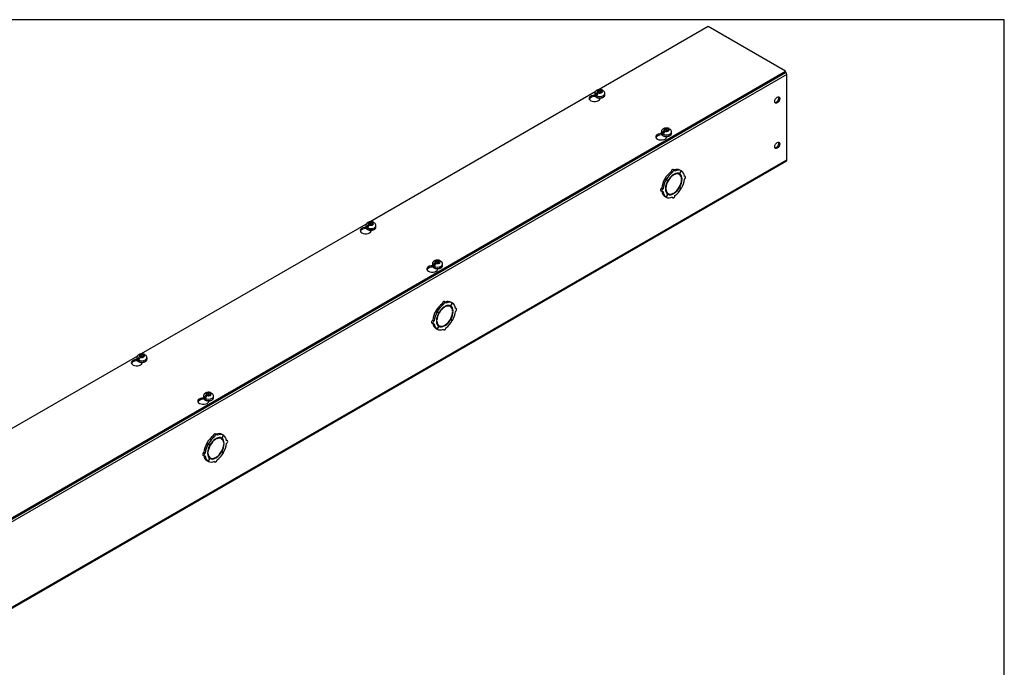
# Model space of a CAD drawing. Header units: inches. Extents: x 1 to 240, y -1 to 159.
# Tile 9 of 9: x 203 to 240, y 135 to 159. Entities that reach past the tile are written whole.
import ezdxf

# ---------------------------------------------------------------- set-up
doc = ezdxf.new("R2010")
doc.units = ezdxf.units.IN
doc.header["$MEASUREMENT"] = 0
for name, color, linetype in [('COM56308-2', 7, 'Continuous'), ('COM70722-5', 7, 'Continuous'), ('Default', 7, 'Continuous'), ('SCS19515', 7, 'Continuous')]:
    doc.layers.add(name, color=color, linetype=linetype)

# ---------------------------------------------------------------- blocks, each defined once
blk = doc.blocks.new('SE5')
at = {"layer": 'COM56308-2', "color": 7, "linetype": 'Continuous'}
for p, q in [((228.592, 158.948), (224.544, 156.61)), ((231.457, 157.294), (228.592, 158.948)), ((189.075, 132.824), (231.457, 157.294)), ((231.457, 157.247), (231.457, 157.294)), ((189.075, 132.778), (231.457, 157.247)), ((224.4, 156.527), (216.058, 151.711)), ((224.403, 156.355), (224.403, 156.363)), ((224.407, 156.357), (224.403, 156.355)), ((224.58, 156.271), (224.58, 156.299)), ((226.87, 154.93), (226.87, 154.939)), ((226.874, 154.933), (226.87, 154.93)), ((227.047, 154.846), (227.047, 154.875)), ((215.915, 151.628), (207.573, 146.812)), ((215.918, 151.456), (215.918, 151.464)), ((215.922, 151.458), (215.918, 151.456)), ((216.095, 151.372), (216.095, 151.4)), ((218.385, 150.032), (218.385, 150.04)), ((218.389, 150.034), (218.385, 150.032)), ((218.562, 149.947), (218.562, 149.976)), ((207.43, 146.729), (199.088, 141.913)), ((207.433, 146.557), (207.433, 146.565)), ((207.437, 146.559), (207.433, 146.557)), ((207.609, 146.473), (207.609, 146.501)), ((209.9, 145.133), (209.9, 145.141)), ((209.904, 145.135), (209.9, 145.133)), ((210.076, 145.048), (210.076, 145.077))]:
    blk.add_line(p, q, dxfattribs=at)
for centre, start_param, end_param in [((224.378, 156.285), 1.53696, 6.405229), ((224.378, 156.239), 1.448753, 2.938903), ((226.845, 154.861), 1.53696, 6.405229), ((226.845, 154.814), 1.448753, 2.941717), ((215.893, 151.386), 1.53696, 6.405229), ((215.893, 151.34), 1.448753, 2.938903), ((218.36, 149.962), 1.53696, 6.405229), ((218.36, 149.915), 1.448753, 2.941717), ((207.408, 146.487), 1.53696, 6.405229), ((207.408, 146.441), 1.448753, 2.938903), ((209.875, 145.063), 1.53696, 6.405229), ((209.875, 145.016), 1.448753, 2.941717)]:
    blk.add_ellipse(centre, major_axis=(0.203, 0), ratio=0.57735, start_param=start_param, end_param=end_param, dxfattribs=at)
at = {"layer": 'COM70722-5', "color": 7, "linetype": 'Continuous'}
for p, q in [((231.501, 157.177), (189.075, 132.682)), ((231.501, 154.005), (231.501, 157.177)), ((226.768, 154.922), (226.658, 154.859)), ((189.075, 129.51), (231.501, 154.005)), ((189.057, 129.471), (231.484, 153.965)), ((227.341, 153.623), (227.29, 153.652)), ((227.027, 153.272), (226.976, 153.302)), ((226.976, 153.302), (227.039, 153.266)), ((227.03, 153.276), (226.979, 153.306)), ((227.041, 153.269), (226.979, 153.306)), ((227.027, 153.272), (227.09, 153.237)), ((227.092, 153.24), (227.03, 153.276)), ((227.092, 153.24), (227.041, 153.269)), ((227.265, 153.543), (227.215, 153.572)), ((227.296, 153.44), (227.279, 153.45)), ((227.296, 153.44), (227.296, 153.461)), ((227.324, 153.477), (227.324, 153.457)), ((227.516, 153.469), (227.465, 153.499)), ((227.59, 153.6), (227.527, 153.491)), ((227.529, 153.49), (227.527, 153.491)), ((227.529, 153.49), (227.592, 153.598)), ((227.59, 153.6), (227.539, 153.629)), ((227.592, 153.598), (227.59, 153.6)), ((227.619, 153.307), (227.599, 153.318)), ((227.601, 153.296), (227.619, 153.307)), ((227.619, 153.274), (227.601, 153.264)), ((227.736, 153.394), (227.702, 153.414)), ((226.914, 152.935), (226.863, 152.964)), ((227.001, 152.95), (227.018, 152.96)), ((227.018, 152.927), (227.001, 152.917)), ((227.018, 152.96), (227.002, 152.97)), ((227.09, 153.237), (227.039, 153.266)), ((227.527, 152.984), (227.515, 152.991)), ((227.529, 152.987), (227.517, 152.995)), ((227.527, 152.984), (227.59, 152.947)), ((227.592, 152.952), (227.529, 152.987)), ((226.832, 152.859), (226.883, 152.83)), ((227.027, 152.626), (226.976, 152.655)), ((227.09, 152.734), (227.027, 152.626)), ((227.03, 152.624), (227.027, 152.626)), ((227.03, 152.624), (227.092, 152.733)), ((227.053, 152.784), (227.103, 152.755)), ((227.092, 152.733), (227.09, 152.734)), ((227.244, 152.621), (227.278, 152.601)), ((227.296, 152.747), (227.276, 152.758)), ((227.296, 152.747), (227.296, 152.767)), ((227.324, 152.784), (227.324, 152.763)), ((218.283, 150.023), (218.173, 149.96)), ((218.78, 148.644), (218.729, 148.673)), ((218.81, 148.541), (218.794, 148.551)), ((218.856, 148.724), (218.805, 148.753)), ((218.81, 148.541), (218.81, 148.562)), ((218.839, 148.578), (218.839, 148.558)), ((219.031, 148.57), (218.98, 148.6)), ((219.104, 148.701), (219.042, 148.592)), ((219.044, 148.591), (219.042, 148.592)), ((219.044, 148.591), (219.107, 148.699)), ((219.104, 148.701), (219.053, 148.73)), ((219.107, 148.699), (219.104, 148.701)), ((218.542, 148.373), (218.491, 148.403)), ((218.491, 148.403), (218.554, 148.367)), ((218.544, 148.377), (218.493, 148.407)), ((218.556, 148.37), (218.493, 148.407)), ((218.542, 148.373), (218.605, 148.338)), ((218.607, 148.341), (218.544, 148.377)), ((218.605, 148.338), (218.554, 148.367)), ((218.607, 148.341), (218.556, 148.37)), ((219.133, 148.408), (219.114, 148.419)), ((219.116, 148.398), (219.133, 148.408)), ((219.133, 148.375), (219.116, 148.365)), ((219.251, 148.495), (219.217, 148.515)), ((218.347, 147.96), (218.398, 147.931)), ((218.429, 148.036), (218.378, 148.065)), ((218.515, 148.051), (218.533, 148.061)), ((218.533, 148.028), (218.515, 148.018)), ((218.533, 148.061), (218.517, 148.071)), ((218.605, 147.835), (218.542, 147.727)), ((218.544, 147.725), (218.607, 147.834)), ((218.567, 147.885), (218.618, 147.856)), ((218.607, 147.834), (218.605, 147.835)), ((218.81, 147.848), (218.791, 147.859)), ((218.81, 147.848), (218.81, 147.868)), ((218.839, 147.885), (218.839, 147.864)), ((219.042, 148.085), (219.03, 148.092)), ((219.044, 148.088), (219.032, 148.096)), ((219.042, 148.085), (219.104, 148.048)), ((219.107, 148.053), (219.044, 148.088)), ((218.542, 147.727), (218.491, 147.756)), ((218.544, 147.725), (218.542, 147.727)), ((218.759, 147.722), (218.793, 147.702)), ((209.797, 145.124), (209.687, 145.061)), ((210.37, 143.825), (210.319, 143.854)), ((210.619, 143.802), (210.557, 143.693)), ((210.559, 143.692), (210.622, 143.8)), ((210.619, 143.802), (210.568, 143.831)), ((210.622, 143.8), (210.619, 143.802)), ((210.057, 143.474), (210.006, 143.504)), ((210.006, 143.504), (210.068, 143.468)), ((210.059, 143.479), (210.008, 143.508)), ((210.07, 143.471), (210.008, 143.508)), ((210.057, 143.474), (210.119, 143.439)), ((210.121, 143.442), (210.059, 143.479)), ((210.119, 143.439), (210.068, 143.468)), ((210.121, 143.442), (210.07, 143.471)), ((210.295, 143.745), (210.244, 143.774)), ((210.325, 143.642), (210.308, 143.652)), ((210.325, 143.642), (210.325, 143.663)), ((210.353, 143.679), (210.353, 143.659)), ((210.545, 143.671), (210.494, 143.701)), ((210.559, 143.692), (210.557, 143.693)), ((210.648, 143.509), (210.629, 143.52)), ((210.63, 143.499), (210.648, 143.509)), ((210.648, 143.476), (210.63, 143.466)), ((210.766, 143.596), (210.731, 143.616)), ((209.862, 143.061), (209.913, 143.032)), ((209.944, 143.137), (209.893, 143.166)), ((210.03, 143.152), (210.048, 143.162)), ((210.048, 143.129), (210.03, 143.119)), ((210.048, 143.162), (210.031, 143.172)), ((210.557, 143.186), (210.544, 143.193)), ((210.559, 143.189), (210.546, 143.197)), ((210.557, 143.186), (210.619, 143.149)), ((210.622, 143.154), (210.559, 143.189)), ((210.057, 142.828), (210.006, 142.857)), ((210.119, 142.936), (210.057, 142.828)), ((210.059, 142.826), (210.057, 142.828)), ((210.059, 142.826), (210.121, 142.935)), ((210.082, 142.986), (210.133, 142.957)), ((210.121, 142.935), (210.119, 142.936)), ((210.274, 142.823), (210.308, 142.803)), ((210.325, 142.949), (210.306, 142.96)), ((210.325, 142.949), (210.325, 142.969)), ((210.353, 142.986), (210.353, 142.965))]:
    blk.add_line(p, q, dxfattribs=at)
for centre, major_axis, start_param, end_param in [((231.441, 157.212), (0.043, -0.0745), 0.785398, 2.079418), ((231.108, 156.25), (0.066, 0.115), 3.44948, 5.975298), ((231.108, 154.57), (0.066, 0.115), 3.44948, 5.975298), ((231.441, 154.04), (-0.043, 0.0745), 3.141593, 3.926991), ((227.259, 153.598), (-0.0313, -0.0541), 3.141593, 5.497787), ((227.259, 153.141), (0.281, 0.487), 0.004363, 0.620067), ((227.31, 153.112), (0.281, 0.487), 0.004363, 0.674057), ((227.259, 153.141), (-0.281, -0.487), 4.716752, 5.386446), ((227.31, 153.112), (-0.281, -0.487), 4.716752, 5.386446), ((227.259, 153.141), (0.281, 0.487), 0.896739, 1.566433), ((227.31, 153.112), (-0.206, -0.357), 3.975495, 5.449283), ((227.31, 153.112), (0.281, 0.487), 0.896739, 1.566433), ((227.31, 153.112), (0.219, 0.379), 0.831128, 1.566433), ((227.31, 153.568), (-0.0313, -0.0541), 2.356194, 5.497787), ((227.31, 153.112), (-0.206, -0.357), 2.404698, 3.878487), ((227.31, 153.112), (0.219, 0.379), 0.004363, 0.739668), ((227.259, 153.141), (-0.206, -0.357), 3.141593, 3.271499), ((227.259, 153.141), (0.219, 0.379), 5.920402, 6.166551), ((227.31, 153.112), (0.219, 0.379), 5.543517, 6.278822), ((227.31, 153.112), (0.219, 0.379), 4.716752, 5.452057), ((227.31, 153.112), (0.281, 0.487), 5.609128, 6.278822), ((227.31, 153.112), (0.281, 0.487), 4.716752, 5.386446), ((227.705, 153.34), (-0.0312, -0.0541), 0.785398, 3.926991), ((226.863, 152.913), (0.0312, 0.0541), 0.785398, 3.141593), ((226.914, 152.884), (0.0312, 0.0541), 0.785398, 3.926991), ((227.31, 153.112), (-0.219, -0.379), 4.716752, 5.452057), ((227.31, 153.112), (-0.219, -0.379), 5.543517, 6.278822), ((227.31, 153.112), (0.206, 0.357), 2.404698, 3.878487), ((227.259, 153.141), (-0.206, -0.357), 4.707761, 4.717017), ((227.31, 153.112), (0.206, 0.357), 3.975495, 5.449283), ((227.31, 153.112), (-0.219, -0.379), 0.831128, 1.566433), ((227.31, 153.112), (-0.281, -0.487), 0.896739, 1.566433), ((227.259, 153.141), (-0.281, -0.487), 5.663118, 6.278822), ((227.31, 153.112), (-0.281, -0.487), 5.609128, 6.278822), ((227.259, 153.141), (0.206, 0.357), 3.011687, 3.141593), ((227.31, 153.112), (-0.281, -0.487), 0.004363, 0.674057), ((227.259, 153.141), (-0.219, -0.379), 0.116634, 0.362783), ((227.31, 153.112), (-0.219, -0.379), 0.004363, 0.739668), ((227.31, 152.656), (0.0313, 0.0541), 2.356194, 5.497787), ((218.773, 148.242), (0.281, 0.487), 0.896739, 1.566433), ((218.824, 148.213), (-0.206, -0.357), 3.975495, 5.449283), ((218.824, 148.213), (0.281, 0.487), 0.896739, 1.566433), ((218.824, 148.213), (0.219, 0.379), 0.831128, 1.566433), ((218.773, 148.699), (-0.0313, -0.0541), 3.141593, 5.497787), ((218.824, 148.669), (-0.0313, -0.0541), 2.356194, 5.497787), ((218.773, 148.242), (0.281, 0.487), 0.004363, 0.620067), ((218.824, 148.213), (-0.206, -0.357), 2.404698, 3.878487), ((218.824, 148.213), (0.219, 0.379), 0.004363, 0.739668), ((218.824, 148.213), (0.281, 0.487), 0.004363, 0.674057), ((218.773, 148.242), (-0.206, -0.357), 3.141593, 3.271499), ((218.773, 148.242), (0.219, 0.379), 5.920402, 6.166551), ((218.824, 148.213), (0.219, 0.379), 5.543517, 6.278822), ((218.824, 148.213), (0.281, 0.487), 5.609128, 6.278822), ((218.773, 148.242), (-0.281, -0.487), 4.716752, 5.386446), ((218.824, 148.213), (-0.281, -0.487), 4.716752, 5.386446), ((218.824, 148.213), (-0.219, -0.379), 4.716752, 5.452057), ((218.773, 148.242), (-0.206, -0.357), 4.707761, 4.717017), ((218.824, 148.213), (0.206, 0.357), 3.975495, 5.449283), ((218.824, 148.213), (0.219, 0.379), 4.716752, 5.452057), ((218.824, 148.213), (0.281, 0.487), 4.716752, 5.386446), ((219.22, 148.441), (-0.0313, -0.0541), 0.785398, 3.926991), ((218.378, 148.014), (0.0312, 0.0541), 0.785398, 3.141593), ((218.773, 148.242), (-0.281, -0.487), 5.663118, 6.278822), ((218.429, 147.985), (0.0313, 0.0541), 0.785398, 3.926991), ((218.824, 148.213), (-0.281, -0.487), 5.609128, 6.278822), ((218.824, 148.213), (-0.219, -0.379), 5.543517, 6.278822), ((218.824, 148.213), (0.206, 0.357), 2.404698, 3.878487), ((218.773, 148.242), (0.206, 0.357), 3.011687, 3.141593), ((218.773, 148.242), (-0.219, -0.379), 0.116634, 0.362783), ((218.824, 148.213), (-0.219, -0.379), 0.004363, 0.739668), ((218.824, 148.213), (-0.219, -0.379), 0.831128, 1.566433), ((218.824, 148.213), (-0.281, -0.487), 0.896739, 1.566433), ((218.824, 148.213), (-0.281, -0.487), 0.004363, 0.674057), ((218.824, 147.757), (0.0312, 0.0541), 2.356194, 5.497787), ((210.288, 143.8), (-0.0312, -0.0541), 3.141593, 5.497787), ((210.339, 143.77), (-0.0313, -0.0541), 2.356194, 5.497787), ((210.288, 143.343), (0.281, 0.487), 0.004363, 0.620067), ((210.339, 143.314), (0.281, 0.487), 0.004363, 0.674057), ((210.339, 143.314), (0.281, 0.487), 5.609128, 6.278822), ((210.288, 143.343), (-0.281, -0.487), 4.716752, 5.386446), ((210.339, 143.314), (-0.281, -0.487), 4.716752, 5.386446), ((210.288, 143.343), (0.281, 0.487), 0.896739, 1.566433), ((210.339, 143.314), (-0.219, -0.379), 4.716752, 5.452057), ((210.339, 143.314), (-0.206, -0.357), 3.975495, 5.449283), ((210.339, 143.314), (0.281, 0.487), 0.896739, 1.566433), ((210.288, 143.343), (-0.206, -0.357), 4.707761, 4.717017), ((210.339, 143.314), (0.219, 0.379), 0.831128, 1.566433), ((210.339, 143.314), (-0.206, -0.357), 2.404698, 3.878487), ((210.339, 143.314), (0.219, 0.379), 0.004363, 0.739668), ((210.339, 143.314), (0.206, 0.357), 3.975495, 5.449283), ((210.288, 143.343), (-0.206, -0.357), 3.141593, 3.271499), ((210.288, 143.343), (0.219, 0.379), 5.920402, 6.166551), ((210.339, 143.314), (0.219, 0.379), 5.543517, 6.278822), ((210.339, 143.314), (0.219, 0.379), 4.716752, 5.452057), ((210.339, 143.314), (0.281, 0.487), 4.716752, 5.386446), ((210.734, 143.542), (-0.0312, -0.0541), 0.785398, 3.926991), ((209.893, 143.115), (0.0313, 0.0541), 0.785398, 3.141593), ((209.944, 143.086), (0.0312, 0.0541), 0.785398, 3.926991), ((210.339, 143.314), (-0.219, -0.379), 5.543517, 6.278822), ((210.339, 143.314), (0.206, 0.357), 2.404698, 3.878487), ((210.339, 143.314), (-0.219, -0.379), 0.831128, 1.566433), ((210.339, 143.314), (-0.281, -0.487), 0.896739, 1.566433), ((210.288, 143.343), (-0.281, -0.487), 5.663118, 6.278822), ((210.339, 143.314), (-0.281, -0.487), 5.609128, 6.278822), ((210.288, 143.343), (0.206, 0.357), 3.011687, 3.141593), ((210.339, 143.314), (-0.281, -0.487), 0.004363, 0.674057), ((210.288, 143.343), (-0.219, -0.379), 0.116634, 0.362783), ((210.339, 143.314), (-0.219, -0.379), 0.004363, 0.739668), ((210.339, 142.858), (0.0312, 0.0541), 2.356194, 5.497787)]:
    blk.add_ellipse(centre, major_axis=major_axis, ratio=0.57735, start_param=start_param, end_param=end_param, dxfattribs=at)
for centre, major_axis in [((231.148, 156.226), (0.066, 0.115)), ((231.148, 154.547), (0.067, 0.115))]:
    blk.add_ellipse(centre, major_axis=major_axis, ratio=0.57735, dxfattribs=at)
at = {"layer": 'SCS19515', "color": 7, "linetype": 'Continuous'}
for p, q in [((224.515, 156.571), (224.584, 156.571)), ((224.515, 156.531), (224.515, 156.571)), ((224.615, 156.589), (224.584, 156.571)), ((224.584, 156.51), (224.584, 156.571)), ((224.627, 156.547), (224.658, 156.565)), ((224.383, 156.466), (224.383, 156.417)), ((224.491, 156.456), (224.42, 156.415)), ((224.515, 156.531), (224.484, 156.513)), ((224.515, 156.531), (224.515, 156.48)), ((224.515, 156.51), (224.584, 156.51)), ((224.526, 156.489), (224.557, 156.507)), ((224.627, 156.507), (224.557, 156.507)), ((224.627, 156.535), (224.584, 156.51)), ((224.627, 156.547), (224.627, 156.507)), ((224.758, 156.417), (224.758, 156.466)), ((226.982, 155.107), (226.951, 155.089)), ((226.982, 155.147), (227.051, 155.147)), ((226.982, 155.107), (226.982, 155.147)), ((226.982, 155.107), (226.982, 155.056)), ((227.082, 155.165), (227.051, 155.147)), ((227.051, 155.086), (227.051, 155.147)), ((227.094, 155.11), (227.051, 155.086)), ((227.094, 155.122), (227.125, 155.14)), ((227.094, 155.122), (227.094, 155.082)), ((226.85, 155.041), (226.85, 154.992)), ((226.958, 155.032), (226.887, 154.991)), ((226.982, 155.086), (227.051, 155.086)), ((226.993, 155.064), (227.024, 155.082)), ((227.094, 155.082), (227.024, 155.082)), ((227.225, 154.992), (227.225, 155.041)), ((215.898, 151.567), (215.898, 151.518)), ((216.006, 151.557), (215.934, 151.516)), ((216.029, 151.632), (215.999, 151.614)), ((216.029, 151.672), (216.099, 151.672)), ((216.029, 151.632), (216.029, 151.672)), ((216.029, 151.632), (216.029, 151.581)), ((216.029, 151.611), (216.099, 151.611)), ((216.041, 151.59), (216.072, 151.608)), ((216.141, 151.608), (216.072, 151.608)), ((216.13, 151.69), (216.099, 151.672)), ((216.099, 151.611), (216.099, 151.672)), ((216.141, 151.636), (216.099, 151.611)), ((216.141, 151.648), (216.172, 151.666)), ((216.141, 151.648), (216.141, 151.608)), ((216.273, 151.518), (216.273, 151.567)), ((218.365, 150.142), (218.365, 150.093)), ((218.473, 150.133), (218.401, 150.092)), ((218.497, 150.208), (218.466, 150.19)), ((218.497, 150.248), (218.566, 150.248)), ((218.497, 150.208), (218.497, 150.248)), ((218.497, 150.208), (218.497, 150.157)), ((218.497, 150.187), (218.566, 150.187)), ((218.508, 150.166), (218.539, 150.183)), ((218.609, 150.183), (218.539, 150.183)), ((218.597, 150.266), (218.566, 150.248)), ((218.566, 150.187), (218.566, 150.248)), ((218.609, 150.211), (218.566, 150.187)), ((218.609, 150.223), (218.639, 150.241)), ((218.609, 150.223), (218.609, 150.183)), ((218.74, 150.093), (218.74, 150.142)), ((207.544, 146.733), (207.513, 146.715)), ((207.544, 146.773), (207.614, 146.773)), ((207.544, 146.733), (207.544, 146.773)), ((207.544, 146.733), (207.544, 146.682)), ((207.544, 146.712), (207.614, 146.712)), ((207.556, 146.691), (207.587, 146.709)), ((207.656, 146.709), (207.587, 146.709)), ((207.645, 146.791), (207.614, 146.773)), ((207.614, 146.712), (207.614, 146.773)), ((207.656, 146.737), (207.614, 146.712)), ((207.656, 146.749), (207.687, 146.767)), ((207.656, 146.749), (207.656, 146.709)), ((207.413, 146.668), (207.413, 146.619)), ((207.52, 146.658), (207.449, 146.617)), ((207.788, 146.619), (207.788, 146.668)), ((209.88, 145.243), (209.88, 145.194)), ((210.011, 145.309), (209.98, 145.291)), ((210.011, 145.349), (210.081, 145.349)), ((210.011, 145.309), (210.011, 145.349)), ((210.011, 145.309), (210.011, 145.258)), ((210.011, 145.288), (210.081, 145.288)), ((210.023, 145.267), (210.054, 145.284)), ((210.123, 145.284), (210.054, 145.284)), ((210.112, 145.367), (210.081, 145.349)), ((210.081, 145.288), (210.081, 145.349)), ((210.123, 145.312), (210.081, 145.288)), ((210.123, 145.324), (210.154, 145.342)), ((210.123, 145.324), (210.123, 145.284)), ((210.255, 145.194), (210.255, 145.243)), ((209.987, 145.234), (209.916, 145.193))]:
    blk.add_line(p, q, dxfattribs=at)
for centre, radius, start, end in [((224.63, 156.466), 0.127, 359.9095, 52.2428), ((224.561, 156.392), 0.144, 122.6431, 170.9725), ((224.604, 156.368), 0.144, 122.6435, 170.9722), ((227.098, 155.041), 0.127, 359.9095, 52.2428), ((227.028, 154.968), 0.144, 122.6431, 170.9725), ((227.071, 154.944), 0.144, 122.6435, 170.9722), ((216.076, 151.493), 0.144, 122.6431, 170.9725), ((216.118, 151.469), 0.144, 122.6435, 170.9722), ((216.145, 151.567), 0.127, 359.9095, 52.2428), ((218.543, 150.069), 0.144, 122.6431, 170.9725), ((218.586, 150.045), 0.144, 122.6435, 170.9722), ((218.612, 150.142), 0.127, 359.9095, 52.2428), ((207.591, 146.594), 0.144, 122.6431, 170.9725), ((207.66, 146.668), 0.127, 359.9095, 52.2428), ((207.633, 146.57), 0.144, 122.6435, 170.9722), ((210.058, 145.17), 0.144, 122.6431, 170.9725), ((210.1, 145.146), 0.144, 122.6435, 170.9722), ((210.127, 145.243), 0.127, 359.9095, 52.2428)]:
    blk.add_arc(centre, radius, start, end, dxfattribs=at)
for centre, major_axis, start_param, end_param in [((224.571, 156.539), (0.0975, 0), 1.098165, 3.614224), ((224.571, 156.539), (-0.0975, 0), 1.098165, 3.614224), ((224.571, 156.466), (0.187, 0), 3.142295, 6.283185), ((224.571, 156.417), (-0.187, 0), 0, 3.120201), ((224.571, 156.478), (-0.186, 0), 0.623612, 0.947184), ((224.571, 156.466), (0.187, 0), 0, 0.000134), ((224.571, 156.417), (-0.187, 0), 3.120201, 3.141593), ((227.038, 155.115), (0.0975, 0), 1.098165, 3.614224), ((227.038, 155.115), (-0.0975, 0), 1.098165, 3.614224), ((227.038, 155.041), (0.187, 0), 3.142295, 6.283185), ((227.038, 154.992), (-0.187, 0), 0, 3.120201), ((227.038, 155.053), (-0.186, 0), 0.623612, 0.947184), ((227.038, 155.041), (0.187, 0), 0, 0.000134), ((227.038, 154.992), (-0.187, 0), 3.120201, 3.141593), ((216.085, 151.567), (0.188, 0), 3.142295, 6.283185), ((216.085, 151.518), (-0.188, 0), 0, 3.120201), ((216.085, 151.579), (-0.186, 0), 0.623612, 0.947184), ((216.085, 151.64), (0.0975, 0), 1.098165, 3.614224), ((216.085, 151.64), (-0.0975, 0), 1.098165, 3.614224), ((216.085, 151.567), (0.188, 0), 0, 0.000134), ((216.085, 151.518), (-0.188, 0), 3.120201, 3.141593), ((218.553, 150.142), (0.188, 0), 3.142295, 6.283185), ((218.553, 150.093), (-0.188, 0), 0, 3.120201), ((218.553, 150.154), (-0.186, 0), 0.623612, 0.947184), ((218.553, 150.216), (0.0975, 0), 1.098165, 3.614224), ((218.553, 150.216), (-0.0975, 0), 1.098165, 3.614224), ((218.553, 150.142), (0.188, 0), 0, 0.000134), ((218.553, 150.093), (-0.188, 0), 3.120201, 3.141593), ((207.6, 146.741), (0.0975, 0), 1.098165, 3.614224), ((207.6, 146.741), (-0.0975, 0), 1.098165, 3.614224), ((207.6, 146.668), (0.187, 0), 3.142295, 6.283185), ((207.6, 146.619), (-0.187, 0), 0, 3.120201), ((207.6, 146.68), (-0.186, 0), 0.623612, 0.947184), ((207.6, 146.668), (0.187, 0), 0, 0.000134), ((207.6, 146.619), (-0.187, 0), 3.120201, 3.141593), ((210.067, 145.243), (0.187, 0), 3.142295, 6.283185), ((210.067, 145.317), (0.0975, 0), 1.098165, 3.614224), ((210.067, 145.317), (-0.0975, 0), 1.098165, 3.614224), ((210.067, 145.243), (0.187, 0), 0, 0.000134), ((210.067, 145.194), (-0.187, 0), 0, 3.120201), ((210.067, 145.255), (-0.186, 0), 0.623612, 0.947184), ((210.067, 145.194), (-0.187, 0), 3.120201, 3.141593)]:
    blk.add_ellipse(centre, major_axis=major_axis, ratio=0.57735, start_param=start_param, end_param=end_param, dxfattribs=at)
for points, knots in [([(224.657, 156.596), (224.648, 156.599), (224.633, 156.605), (224.605, 156.61), (224.576, 156.612), (224.547, 156.611), (224.519, 156.607), (224.49, 156.599), (224.465, 156.588), (224.442, 156.575), (224.423, 156.559), (224.408, 156.541), (224.396, 156.522), (224.388, 156.501), (224.384, 156.482), (224.384, 156.47), (224.384, 156.465)], [0, 0, 0, 0, 0.073307, 0.151374, 0.229492, 0.307869, 0.387087, 0.4678, 0.55073, 0.625096, 0.696465, 0.764831, 0.830938, 0.895597, 0.959497, 1, 1, 1, 1]), ([(224.678, 156.572), (224.678, 156.573), (224.677, 156.575), (224.675, 156.579), (224.674, 156.582), (224.67, 156.588), (224.668, 156.59), (224.663, 156.594), (224.66, 156.595), (224.654, 156.597), (224.651, 156.598), (224.644, 156.599), (224.641, 156.598), (224.634, 156.597), (224.63, 156.596), (224.623, 156.593), (224.619, 156.591), (224.615, 156.589)], [0.0718773, 0.0718773, 0.0718773, 0.0718773, 0.125, 0.125, 0.25, 0.25, 0.375, 0.375, 0.5, 0.5, 0.625, 0.625, 0.75, 0.75, 0.875, 0.875, 1, 1, 1, 1]), ([(224.658, 156.565), (224.661, 156.567), (224.665, 156.569), (224.673, 156.572), (224.676, 156.573), (224.683, 156.574), (224.687, 156.574), (224.693, 156.574), (224.697, 156.573), (224.702, 156.571), (224.705, 156.569), (224.708, 156.567), (224.708, 156.567), (224.708, 156.567)], [0, 0, 0, 0, 0.125, 0.125, 0.25, 0.25, 0.375, 0.375, 0.5, 0.5, 0.625, 0.625, 0.6404533, 0.6404533, 0.6404533, 0.6404533]), ([(224.384, 156.418), (224.384, 156.415), (224.383, 156.406), (224.387, 156.391), (224.395, 156.373), (224.407, 156.357), (224.422, 156.342), (224.441, 156.329), (224.464, 156.318), (224.489, 156.309), (224.515, 156.302), (224.544, 156.298), (224.572, 156.297), (224.601, 156.299), (224.629, 156.303), (224.655, 156.31), (224.68, 156.319), (224.703, 156.331), (224.722, 156.345), (224.738, 156.361), (224.75, 156.379), (224.757, 156.397), (224.757, 156.408), (224.758, 156.414)], [0, 0, 0, 0, 0.021374, 0.066719, 0.112078, 0.158519, 0.206597, 0.256143, 0.306517, 0.357072, 0.407502, 0.457779, 0.507965, 0.558149, 0.608416, 0.658857, 0.709581, 0.760669, 0.812113, 0.863535, 0.914095, 0.962877, 1, 1, 1, 1]), ([(227.124, 155.172), (227.116, 155.175), (227.1, 155.18), (227.072, 155.186), (227.043, 155.188), (227.014, 155.187), (226.986, 155.183), (226.958, 155.175), (226.932, 155.164), (226.909, 155.15), (226.891, 155.135), (226.875, 155.117), (226.863, 155.097), (226.855, 155.077), (226.851, 155.057), (226.851, 155.046), (226.851, 155.041)], [0, 0, 0, 0, 0.073307, 0.151374, 0.229492, 0.307869, 0.387087, 0.4678, 0.55073, 0.625096, 0.696465, 0.764831, 0.830938, 0.895597, 0.959497, 1, 1, 1, 1]), ([(227.145, 155.147), (227.145, 155.149), (227.144, 155.15), (227.142, 155.155), (227.141, 155.158), (227.137, 155.163), (227.135, 155.166), (227.13, 155.169), (227.127, 155.171), (227.121, 155.173), (227.118, 155.174), (227.111, 155.174), (227.108, 155.174), (227.101, 155.173), (227.097, 155.172), (227.09, 155.169), (227.086, 155.167), (227.082, 155.165)], [0.0718773, 0.0718773, 0.0718773, 0.0718773, 0.125, 0.125, 0.25, 0.25, 0.375, 0.375, 0.5, 0.5, 0.625, 0.625, 0.75, 0.75, 0.875, 0.875, 1, 1, 1, 1]), ([(227.125, 155.14), (227.128, 155.142), (227.132, 155.144), (227.14, 155.147), (227.143, 155.148), (227.15, 155.149), (227.154, 155.15), (227.161, 155.149), (227.164, 155.149), (227.169, 155.146), (227.172, 155.145), (227.175, 155.143), (227.175, 155.143), (227.176, 155.142)], [0, 0, 0, 0, 0.125, 0.125, 0.25, 0.25, 0.375, 0.375, 0.5, 0.5, 0.625, 0.625, 0.6404533, 0.6404533, 0.6404533, 0.6404533]), ([(226.851, 154.994), (226.851, 154.99), (226.85, 154.982), (226.854, 154.966), (226.862, 154.949), (226.874, 154.933), (226.889, 154.918), (226.908, 154.905), (226.931, 154.893), (226.956, 154.884), (226.983, 154.878), (227.011, 154.874), (227.039, 154.873), (227.068, 154.874), (227.096, 154.878), (227.123, 154.885), (227.147, 154.895), (227.17, 154.906), (227.189, 154.92), (227.205, 154.937), (227.217, 154.955), (227.224, 154.973), (227.225, 154.984), (227.225, 154.989)], [0, 0, 0, 0, 0.021374, 0.066719, 0.112078, 0.158519, 0.206597, 0.256143, 0.306517, 0.357072, 0.407502, 0.457779, 0.507965, 0.558149, 0.608416, 0.658857, 0.709581, 0.760669, 0.812113, 0.863535, 0.914095, 0.962877, 1, 1, 1, 1]), ([(216.172, 151.697), (216.163, 151.7), (216.147, 151.706), (216.12, 151.711), (216.091, 151.713), (216.062, 151.712), (216.033, 151.708), (216.005, 151.7), (215.979, 151.689), (215.957, 151.676), (215.938, 151.66), (215.923, 151.642), (215.911, 151.623), (215.903, 151.602), (215.898, 151.583), (215.898, 151.572), (215.898, 151.566)], [0, 0, 0, 0, 0.073307, 0.151374, 0.229492, 0.307869, 0.387087, 0.4678, 0.55073, 0.625096, 0.696465, 0.764831, 0.830938, 0.895597, 0.959497, 1, 1, 1, 1]), ([(215.898, 151.519), (215.898, 151.516), (215.898, 151.507), (215.902, 151.492), (215.909, 151.474), (215.921, 151.458), (215.937, 151.443), (215.956, 151.43), (215.978, 151.419), (216.003, 151.41), (216.03, 151.403), (216.058, 151.399), (216.087, 151.398), (216.115, 151.4), (216.143, 151.404), (216.17, 151.411), (216.195, 151.42), (216.217, 151.432), (216.237, 151.446), (216.253, 151.462), (216.265, 151.48), (216.271, 151.498), (216.272, 151.509), (216.272, 151.515)], [0, 0, 0, 0, 0.021374, 0.066719, 0.112078, 0.158519, 0.206597, 0.256143, 0.306517, 0.357072, 0.407502, 0.457779, 0.507965, 0.558149, 0.608416, 0.658857, 0.709581, 0.760669, 0.812113, 0.863535, 0.914095, 0.962877, 1, 1, 1, 1]), ([(216.193, 151.673), (216.192, 151.674), (216.192, 151.676), (216.19, 151.68), (216.188, 151.683), (216.185, 151.689), (216.182, 151.691), (216.177, 151.695), (216.175, 151.696), (216.169, 151.698), (216.166, 151.699), (216.159, 151.7), (216.156, 151.699), (216.148, 151.698), (216.145, 151.697), (216.137, 151.694), (216.134, 151.692), (216.13, 151.69)], [0.0718773, 0.0718773, 0.0718773, 0.0718773, 0.125, 0.125, 0.25, 0.25, 0.375, 0.375, 0.5, 0.5, 0.625, 0.625, 0.75, 0.75, 0.875, 0.875, 1, 1, 1, 1]), ([(216.172, 151.666), (216.176, 151.668), (216.18, 151.67), (216.187, 151.673), (216.191, 151.674), (216.198, 151.675), (216.202, 151.675), (216.208, 151.675), (216.211, 151.674), (216.217, 151.672), (216.22, 151.67), (216.223, 151.668), (216.223, 151.668), (216.223, 151.668)], [0, 0, 0, 0, 0.125, 0.125, 0.25, 0.25, 0.375, 0.375, 0.5, 0.5, 0.625, 0.625, 0.6404533, 0.6404533, 0.6404533, 0.6404533]), ([(218.639, 150.273), (218.63, 150.276), (218.615, 150.281), (218.587, 150.287), (218.558, 150.289), (218.529, 150.288), (218.5, 150.284), (218.472, 150.276), (218.447, 150.265), (218.424, 150.251), (218.405, 150.236), (218.39, 150.218), (218.378, 150.198), (218.37, 150.178), (218.365, 150.158), (218.365, 150.147), (218.366, 150.142)], [0, 0, 0, 0, 0.073307, 0.151374, 0.229492, 0.307869, 0.387087, 0.4678, 0.55073, 0.625096, 0.696465, 0.764831, 0.830938, 0.895597, 0.959497, 1, 1, 1, 1]), ([(218.366, 150.095), (218.365, 150.091), (218.365, 150.083), (218.369, 150.067), (218.376, 150.05), (218.388, 150.034), (218.404, 150.019), (218.423, 150.006), (218.446, 149.994), (218.47, 149.985), (218.497, 149.979), (218.525, 149.975), (218.554, 149.974), (218.583, 149.975), (218.611, 149.98), (218.637, 149.986), (218.662, 149.996), (218.685, 150.007), (218.704, 150.021), (218.72, 150.038), (218.732, 150.056), (218.739, 150.074), (218.739, 150.085), (218.74, 150.09)], [0, 0, 0, 0, 0.021374, 0.066719, 0.112078, 0.158519, 0.206597, 0.256143, 0.306517, 0.357072, 0.407502, 0.457779, 0.507965, 0.558149, 0.608416, 0.658857, 0.709581, 0.760669, 0.812113, 0.863535, 0.914095, 0.962877, 1, 1, 1, 1]), ([(218.66, 150.248), (218.659, 150.25), (218.659, 150.251), (218.657, 150.256), (218.655, 150.259), (218.652, 150.264), (218.649, 150.267), (218.644, 150.27), (218.642, 150.272), (218.636, 150.274), (218.633, 150.275), (218.626, 150.275), (218.623, 150.275), (218.616, 150.274), (218.612, 150.273), (218.604, 150.27), (218.601, 150.268), (218.597, 150.266)], [0.0718773, 0.0718773, 0.0718773, 0.0718773, 0.125, 0.125, 0.25, 0.25, 0.375, 0.375, 0.5, 0.5, 0.625, 0.625, 0.75, 0.75, 0.875, 0.875, 1, 1, 1, 1]), ([(218.639, 150.241), (218.643, 150.243), (218.647, 150.245), (218.654, 150.248), (218.658, 150.249), (218.665, 150.25), (218.669, 150.251), (218.675, 150.25), (218.678, 150.25), (218.684, 150.247), (218.687, 150.246), (218.69, 150.244), (218.69, 150.244), (218.69, 150.243)], [0, 0, 0, 0, 0.125, 0.125, 0.25, 0.25, 0.375, 0.375, 0.5, 0.5, 0.625, 0.625, 0.6404533, 0.6404533, 0.6404533, 0.6404533]), ([(207.687, 146.798), (207.678, 146.801), (207.662, 146.807), (207.634, 146.812), (207.606, 146.814), (207.577, 146.813), (207.548, 146.809), (207.52, 146.801), (207.494, 146.79), (207.472, 146.777), (207.453, 146.761), (207.437, 146.743), (207.425, 146.724), (207.417, 146.703), (207.413, 146.684), (207.413, 146.673), (207.413, 146.667)], [0, 0, 0, 0, 0.073307, 0.151374, 0.229492, 0.307869, 0.387087, 0.4678, 0.55073, 0.625096, 0.696465, 0.764831, 0.830938, 0.895597, 0.959497, 1, 1, 1, 1]), ([(207.707, 146.774), (207.707, 146.775), (207.707, 146.777), (207.705, 146.781), (207.703, 146.784), (207.699, 146.79), (207.697, 146.792), (207.692, 146.796), (207.689, 146.797), (207.684, 146.799), (207.68, 146.8), (207.674, 146.801), (207.67, 146.8), (207.663, 146.799), (207.659, 146.798), (207.652, 146.795), (207.648, 146.793), (207.645, 146.791)], [0.0718773, 0.0718773, 0.0718773, 0.0718773, 0.125, 0.125, 0.25, 0.25, 0.375, 0.375, 0.5, 0.5, 0.625, 0.625, 0.75, 0.75, 0.875, 0.875, 1, 1, 1, 1]), ([(207.687, 146.767), (207.691, 146.769), (207.695, 146.771), (207.702, 146.774), (207.706, 146.775), (207.713, 146.776), (207.716, 146.776), (207.723, 146.776), (207.726, 146.775), (207.732, 146.773), (207.735, 146.771), (207.737, 146.769), (207.738, 146.769), (207.738, 146.769)], [0, 0, 0, 0, 0.125, 0.125, 0.25, 0.25, 0.375, 0.375, 0.5, 0.5, 0.625, 0.625, 0.6404533, 0.6404533, 0.6404533, 0.6404533]), ([(207.413, 146.62), (207.413, 146.617), (207.413, 146.608), (207.416, 146.593), (207.424, 146.575), (207.436, 146.559), (207.452, 146.544), (207.471, 146.531), (207.493, 146.52), (207.518, 146.511), (207.545, 146.504), (207.573, 146.501), (207.602, 146.499), (207.63, 146.501), (207.658, 146.505), (207.685, 146.512), (207.71, 146.521), (207.732, 146.533), (207.752, 146.547), (207.768, 146.563), (207.779, 146.581), (207.786, 146.599), (207.787, 146.61), (207.787, 146.616)], [0, 0, 0, 0, 0.021374, 0.066719, 0.112078, 0.158519, 0.206597, 0.256143, 0.306517, 0.357072, 0.407502, 0.457779, 0.507965, 0.558149, 0.608416, 0.658857, 0.709581, 0.760669, 0.812113, 0.863535, 0.914095, 0.962877, 1, 1, 1, 1]), ([(210.154, 145.374), (210.145, 145.377), (210.129, 145.382), (210.101, 145.388), (210.073, 145.39), (210.044, 145.389), (210.015, 145.385), (209.987, 145.377), (209.961, 145.366), (209.939, 145.352), (209.92, 145.337), (209.905, 145.319), (209.893, 145.299), (209.884, 145.279), (209.88, 145.259), (209.88, 145.248), (209.88, 145.243)], [0, 0, 0, 0, 0.073307, 0.151374, 0.229492, 0.307869, 0.387087, 0.4678, 0.55073, 0.625096, 0.696465, 0.764831, 0.830938, 0.895597, 0.959497, 1, 1, 1, 1]), ([(210.175, 145.349), (210.174, 145.351), (210.174, 145.352), (210.172, 145.357), (210.17, 145.36), (210.166, 145.365), (210.164, 145.368), (210.159, 145.371), (210.157, 145.373), (210.151, 145.375), (210.147, 145.376), (210.141, 145.376), (210.137, 145.376), (210.13, 145.375), (210.127, 145.374), (210.119, 145.371), (210.115, 145.369), (210.112, 145.367)], [0.0718773, 0.0718773, 0.0718773, 0.0718773, 0.125, 0.125, 0.25, 0.25, 0.375, 0.375, 0.5, 0.5, 0.625, 0.625, 0.75, 0.75, 0.875, 0.875, 1, 1, 1, 1]), ([(210.154, 145.342), (210.158, 145.344), (210.162, 145.346), (210.169, 145.349), (210.173, 145.35), (210.18, 145.351), (210.183, 145.352), (210.19, 145.351), (210.193, 145.351), (210.199, 145.348), (210.202, 145.347), (210.204, 145.345), (210.205, 145.345), (210.205, 145.344)], [0, 0, 0, 0, 0.125, 0.125, 0.25, 0.25, 0.375, 0.375, 0.5, 0.5, 0.625, 0.625, 0.6404533, 0.6404533, 0.6404533, 0.6404533]), ([(209.88, 145.196), (209.88, 145.192), (209.88, 145.184), (209.883, 145.168), (209.891, 145.151), (209.903, 145.135), (209.919, 145.12), (209.938, 145.107), (209.96, 145.095), (209.985, 145.086), (210.012, 145.08), (210.04, 145.076), (210.069, 145.075), (210.097, 145.076), (210.125, 145.081), (210.152, 145.087), (210.177, 145.097), (210.199, 145.108), (210.219, 145.122), (210.235, 145.139), (210.246, 145.157), (210.253, 145.175), (210.254, 145.186), (210.254, 145.191)], [0, 0, 0, 0, 0.021374, 0.066719, 0.112078, 0.158519, 0.206597, 0.256143, 0.306517, 0.357072, 0.407502, 0.457779, 0.507965, 0.558149, 0.608416, 0.658857, 0.709581, 0.760669, 0.812113, 0.863535, 0.914095, 0.962877, 1, 1, 1, 1])]:
    blk.add_open_spline(points, degree=3, knots=knots, dxfattribs=at)
blk = doc.blocks.new('BORDER')
at = {"layer": 'Default', "color": 7, "linetype": 'Continuous'}
for p, q in [((0, 27.86), (-41.86, 27.86)), ((0, 0), (0, 27.86))]:
    blk.add_line(p, q, dxfattribs=at)

msp = doc.modelspace()

# ---------------------------------------------------------------- block references
at = {"layer": 'Default', "color": 7, "xscale": 5.7, "yscale": 5.7, "zscale": 5.7}
msp.add_blockref('BORDER', (239.562, 0.401), dxfattribs=at)
at = {"layer": 'Default'}
msp.add_blockref('SE5', (0, 0), dxfattribs=at)

doc.saveas('drawing.dxf')
